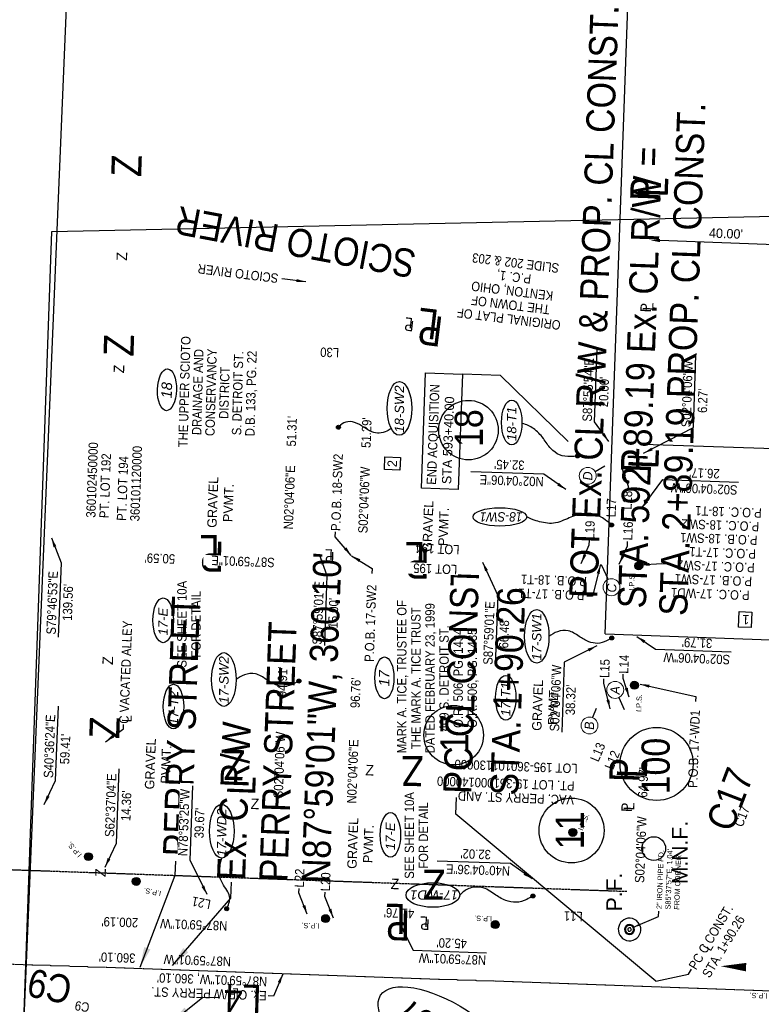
# Model space of a CAD drawing. Header units: feet. Extents: x -11 to 322919, y -12 to 577673.
# Tile 9 of 16: x 161566 to 161763, y 288973 to 289235. Entities that reach past the tile are written whole.
import ezdxf
from ezdxf.enums import TextEntityAlignment as Align

# ---------------------------------------------------------------- set-up
doc = ezdxf.new("R2010")
doc.units = ezdxf.units.FT
doc.header["$MEASUREMENT"] = 0
doc.linetypes.add('cl', pattern=[5, 0.09375, -0.09375, 4.625, -0.09375, 0.09375])
doc.linetypes.add('F', pattern=[0.15, 0.1, -0.05])
for name, color, linetype in [('DV_X_Property_Line', 80, 'Continuous'), ('HY_X_Text', 135, 'Continuous'), ('RD_P_Text', 1, 'Continuous'), ('RW_P_Esmt_Text', 203, 'Continuous'), ('RW_P_Text-Boundary-001', 20, 'Continuous'), ('RW_P_Text-Parcel-001', 140, 'Continuous'), ('RW_X_CL', 180, 'cl'), ('RW_X_Text', 9, 'Continuous'), ('RW_X_Text-CLplat', 30, 'Continuous'), ('RW_X_Text-PropMap', 10, 'Continuous'), ('SC_Scratch5', 7, 'Continuous')]:
    doc.layers.add(name, color=color, linetype=linetype)
doc.styles.add('Slanted-Normal', font='font31.shx', dxfattribs={"height": 0.1})
doc.styles.get("Standard").update_dxf_attribs({"font": 'font31.shx'})
doc.styles.add('Style-font31', font='font31.shx')
doc.styles.add('Text - CenterTop 0.14 Italic', font='ariali.ttf', dxfattribs={"height": 0.14})
doc.dimstyles.new('COEC', dxfattribs={"dimscale": 13.9, "dimtxt": 0.18, "dimasz": 0.18, "dimexe": 0.18, "dimexo": 0.0625, "dimgap": 0.09, "dimtad": 1, "dimzin": 0, "dimdsep": 46, "dimtxsty": 'Standard', "dimcen": 0.09, "dimclrd": 256, "dimclre": 256, "dimclrt": 256, "dimaunit": 1, "dimadec": 4, "dimazin": 0, "dimtfac": 1, "dimtofl": 0, "dimtmove": 0, "dimatfit": 3, "dimfxl": 1, "dimtolj": 1, "dimtzin": 0, "dimlwd": -1, "dimlwe": -1, "dimarcsym": 0})

msp = doc.modelspace()

# ---------------------------------------------------------------- linework, layer by layer
at = {"layer": 'RW_P_Esmt_Text'}
for p, q in [((161734.94, 288979.09), (161743.62, 288980.91)), ((161743.62, 288980.91), (161744.44, 288982.27))]:
    msp.add_line(p, q, dxfattribs=at)
at = {"layer": 'RW_P_Text-Boundary-001'}
for p, q in [((161770.99, 289174.91), (161736.01, 289176.17)), ((161721.34, 289116.12), (161718.77, 289114.67)), ((161720.39, 289089.96), (161722.2, 289085.96)), ((161725.07, 289054.55), (161726.53, 289051.39)), ((161719.01, 289051.66), (161718.07, 289049.21))]:
    msp.add_line(p, q, dxfattribs=at)
for points in [[(161662.7, 289115.21), (161662.83, 289118.6), (161666.94, 289118.44), (161666.81, 289115.05)], [(161760.35, 289073.17), (161756.96, 289073.31), (161757.13, 289077.43), (161760.53, 289077.28)]]:
    msp.add_lwpolyline(points, close=True, dxfattribs=at)
at = {"layer": 'RW_P_Text-Boundary-001', "lineweight": 0}
for centre in [(161716.81, 289113.56), (161723.13, 289083.91), (161724.13, 289056.6), (161717.27, 289047.11)]:
    msp.add_circle(centre, 2.25, dxfattribs=at)
at = {"layer": 'RW_P_Text-Boundary-001'}
for radius in [1.1, 0.485]:
    msp.add_arc((161727.93, 288992.83, 960.18), radius, 352.811, 351.811, dxfattribs=at)
msp.add_solid([(161736.03, 289176.59), (161736, 289175.76), (161733.51, 289176.26)], dxfattribs=at)
at = {"layer": 'RW_P_Text-Parcel-001'}
for p, q in [((161693.56, 289140.28), (161683.46, 289140.65)), ((161711.57, 289122.75), (161693.56, 289140.28))]:
    msp.add_line(p, q, dxfattribs=at)
msp.add_lwpolyline([(161672.52, 289110.29), (161673.63, 289141), (161683.46, 289140.65), (161682.35, 289109.95)], close=True, dxfattribs=at)
for points, const_width in [([(161650.3, 289126.73, 1), (161650.56, 289126.28, 1)], 0.525), ([(161713.96, 289119.07, 1), (161714.22, 289118.62, 1)], 0.525), ([(161723.01, 289100.71, 1), (161723.27, 289100.25, 1)], 0.525), ([(161730.35, 289089.08, 1), (161730.42, 289090.13, 1)], 1.05), ([(161723.07, 289070.65, 1), (161723.33, 289070.19, 1)], 0.525), ([(161639.77, 289059.18, 1), (161640.03, 289058.72, 1)], 0.525), ([(161729.2, 289057.32, 1), (161729.27, 289058.36, 1)], 1.05), ([(161712.79, 289018.14, 1), (161712.86, 289019.19, 1)], 1.05), ([(161583.83, 289011.7, 1), (161583.9, 289012.75, 1)], 1.05), ([(161596.58, 289005.1, 1), (161596.65, 289006.14, 1)], 1.05), ([(161702.08, 289001.98, 1), (161702.34, 289001.52, 1)], 0.525), ([(161620.9, 288998.48, 1), (161620.45, 288998.21, 1)], 0.525), ([(161646.99, 288995.2, 1), (161647.06, 288996.24, 1)], 1.05), ([(161692.16, 288993.61, 1), (161692.23, 288994.65, 1)], 1.05)]:
    msp.add_lwpolyline(points, format="xyb", close=True, dxfattribs=dict(at, const_width=const_width))
for centre, radius in [((161650.43, 289126.5), 0.525), ((161714.09, 289118.85), 0.525), ((161723.14, 289100.48), 0.525), ((161730.38, 289089.61), 1.05), ((161723.2, 289070.42), 0.525), ((161639.9, 289058.95), 0.525), ((161729.24, 289057.84), 1.05), ((161712.83, 289018.67), 1.05), ((161583.87, 289012.22), 1.05), ((161596.61, 289005.62), 1.05), ((161702.21, 289001.75), 0.525), ((161620.68, 288998.35), 0.525), ((161647.02, 288995.72), 1.05), ((161692.19, 288994.13), 1.05)]:
    msp.add_circle(centre, radius, dxfattribs=at)
for centre, major_axis, ratio in [((161604.78, 289136.47), (0.15, 5.56), 0.4567), ((161666.67, 289131.52), (0, 7.15), 0.4567), ((161696.56, 289127.76), (0, 5.96), 0.4567), ((161693.41, 289102.64), (-7.15, 0), 0.341528), ((161603.76, 289075.12), (0, 5.96), 0.4567), ((161703.22, 289070.85), (0, 7.15), 0.4567), ((161619.93, 289059.37), (0, 7.15), 0.4567), ((161662.68, 289059.81), (0, 5.56), 0.4567), ((161694.98, 289054.5), (0, 5.96), 0.4567), ((161606.52, 289052.15), (0, 5.96), 0.4567), ((161619.37, 289018.98), (0, 7.15), 0.4567), ((161664.27, 289018), (0, 5.96), 0.4567), ((161675.59, 289002.01), (-7.15, 0), 0.4567)]:
    msp.add_ellipse(centre, major_axis=major_axis, ratio=ratio, dxfattribs=at)
for points, knots in [([(161664.51, 289126.14), (161664.12, 289125.92), (161663.14, 289125.33), (161661.35, 289124.76), (161659.14, 289125.24), (161657.12, 289126.57), (161654.98, 289127.88), (161652.34, 289128.19), (161651.16, 289127.15), (161650.6, 289126.65), (161650.54, 289126.6), (161650.49, 289126.55), (161650.43, 289126.5)], [0, 0, 0, 0, 1.348161, 3.438574, 5.447531, 7.904217, 10.646958, 12.998967, 15.177772, 15.177772, 15.177772, 15.389694, 15.389694, 15.389694, 15.389694]), ([(161714.09, 289118.85), (161713.47, 289118.78), (161711.88, 289118.61), (161709.27, 289118.91), (161706.71, 289120.78), (161705.02, 289123.76), (161702.6, 289126.17), (161700.44, 289127.3), (161699.33, 289127.48), (161699.27, 289127.49)], [0, 0, 0, 0, 1.348161, 3.438574, 5.447531, 7.904217, 10.646958, 12.998967, 13.116334, 13.116334, 13.116334, 13.116334]), ([(161723.14, 289100.48), (161722.6, 289100.96), (161721.21, 289102.19), (161718.54, 289103.66), (161714.87, 289103.56), (161711.21, 289102.14), (161707.57, 289100.43), (161702.76, 289101.61), (161701.28, 289102.31), (161700.57, 289102.64)], [0, 0, 0, 0, 1.348161, 3.438574, 5.447531, 7.904217, 10.646958, 12.998967, 15.177772, 15.177772, 15.177772, 15.177772]), ([(161723.2, 289070.42), (161722.74, 289070.15), (161721.57, 289069.46), (161719.45, 289068.77), (161716.82, 289069.35), (161714.41, 289070.87), (161711.93, 289072.67), (161708.65, 289072.3), (161707.19, 289071.32), (161706.49, 289070.85)], [0, 0, 0, 0, 1.348161, 3.438574, 5.447531, 7.904217, 10.646958, 12.998967, 15.177772, 15.177772, 15.177772, 15.177772]), ([(161639.9, 289058.95), (161639.45, 289058.68), (161638.28, 289057.99), (161636.15, 289057.3), (161633.53, 289057.88), (161631.12, 289059.4), (161628.63, 289061.19), (161625.36, 289060.83), (161623.9, 289059.85), (161623.19, 289059.37)], [0, 0, 0, 0, 1.348161, 3.438574, 5.447531, 7.904217, 10.646958, 12.998967, 15.177772, 15.177772, 15.177772, 15.177772]), ([(161620.68, 288998.35), (161620.84, 288998.69), (161621.27, 288999.59), (161621.64, 289001.17), (161621.08, 289003.06), (161619.69, 289004.62), (161618.79, 289006.69), (161618.48, 289008.25), (161619.08, 289010.66), (161619.37, 289011.82)], [0, 0, 0, 0, 1.348161, 3.438574, 5.447531, 7.904217, 10.646958, 12.998967, 15.177772, 15.177772, 15.177772, 15.177772]), ([(161702.21, 289001.75), (161701.67, 289001.43), (161700.29, 289000.61), (161697.78, 288999.8), (161694.68, 289000.49), (161691.83, 289002.29), (161688.92, 289004.38), (161684.95, 289004.04), (161683.46, 289002.67), (161682.74, 289002.01)], [0, 0, 0, 0, 1.348161, 3.438574, 5.447531, 7.904217, 10.646958, 12.998967, 15.177772, 15.177772, 15.177772, 15.177772])]:
    msp.add_open_spline(points, degree=3, knots=knots, dxfattribs=at)
at = {"layer": 'RW_X_CL'}
msp.add_line((161406.45, 288989.18), (161766.33, 288976.51), dxfattribs=at)
at = {"layer": 'RW_X_Text'}
for p, q in [((161681.69, 289023.54), (161681.85, 289028)), ((161734.94, 288979.09), (161681.69, 289023.54))]:
    msp.add_line(p, q, dxfattribs=at)
at = {"layer": 'RW_X_Text-CLplat'}
for q in [(161728.59, 289269.67), (161765.43, 289069.96)]:
    msp.add_line((161721.44, 289071.54), q, dxfattribs=at)
msp.add_lwpolyline([(161752.21, 288983.06, 0, 2.25, 0), (161758.96, 288982.81, 0, 0, -0.2615), (161763.63, 288979.95, 0, 0, 0.949202)], format="xyseb", dxfattribs=at)
for centre, radius in [((161735.14, 289036.88), 9.72), ((161712.5, 289019.17), 8.64), ((161734.38, 289014.37, 960.93), 3.15)]:
    msp.add_circle(centre, radius, dxfattribs=at)
for radius in [3, 1.32]:
    msp.add_arc((161727.93, 288992.83, 960.18), radius, 356.534, 355.534, dxfattribs=at)
msp.add_ellipse((161679.72, 288963.6), major_axis=(-18.06, 11.73), ratio=0.423648, dxfattribs=at)
at = {"layer": 'RW_X_Text-PropMap'}
msp.add_line((161731.56, 289122.02), (161877.69, 289117.04), dxfattribs=at)
for centre in [(161685.04, 289125.74), (161681.12, 289044.54)]:
    msp.add_circle(centre, 7.92, dxfattribs=at)
at = {"layer": 'SC_Scratch5', "color": 6}
for points in [[(161554.59, 288682.91), (161182.31, 288697.71), (161196.99, 289074.99), (161230.93, 289073.63), (161241.66, 289304.43), (161580.17, 289291.37)], [(161601.85, 288573.03), (161604.52, 288766.06), (161550.54, 288764.51), (161549.08, 288905.59), (161564.47, 288905.78), (161574.09, 289178.62), (161913.3, 289185.74), (161917.59, 288941.46), (161966.66, 288942.42), (161974.67, 288580.75)]]:
    msp.add_lwpolyline(points, close=True, dxfattribs=at)

# ---------------------------------------------------------------- texts
at = {"layer": 'HY_X_Text', "insert": (161677.21, 289159.56, 1898.64), "char_height": 2.5, "width": 108.1587, "attachment_point": 1, "rotation": 172.9731, "style": 'Style-font31'}
msp.add_mtext('\\pxqc;{\\W0.9;SCIOTO RIVER}', dxfattribs=at)
at = {"layer": 'RD_P_Text', "char_height": 2.5, "attachment_point": 2, "rotation": 87.9836, "style": 'Style-font31'}
for insert in [(161615.72, 289106.56), (161673.01, 289100.19), (161702.2, 289052.54), (161599.11, 289036.94), (161652.99, 289015.8)]:
    msp.add_mtext_dynamic_manual_height_columns('GRAVEL\\PPVMT.', width=71.8995, gutter_width=10, heights=[0], dxfattribs=dict(at, insert=insert))
at = {"layer": 'RW_P_Esmt_Text', "style": 'Style-font31', "width": 0.9}
for s, rotation, p in [('C17', 69.0385, (161758.02, 289019.92)), ('L', 58.9698, (161749.5, 288986.9)), ('C9', 171.3311, (161584.3, 288973.27))]:
    msp.add_text(s, height=2.5, rotation=rotation, dxfattribs=at).set_placement(p)
at = {"layer": 'RW_P_Esmt_Text', "insert": (161743.52, 288983.18), "char_height": 2.5, "width": 54.3937, "attachment_point": 1, "rotation": 58.9698, "style": 'Style-font31'}
msp.add_mtext('{\\W0.9;PC C CONST.\\PSTA. 1+90.26}', dxfattribs=at)
at = {"layer": 'RW_P_Text-Boundary-001', "style": 'Style-font31', "width": 0.9}
for s, rotation, p in [('L30', 177.9316, (161650.65, 289147.57)), ('S87°55\'54"E', 88.0841, (161717.88, 289127.97)), ('S02°04\'06"W', 88.0841, (161744.21, 289126.47)), ("20.00'", 88.0841, (161722.21, 289131.79)), ("6.27'", 88.0841, (161748.54, 289130.28)), ('N02°04\'06"E      51.31\'', 87.9316, (161638.31, 289099.27)), ('S02°04\'06"W      51.29\'', 87.9316, (161658.17, 289098.23)), ('P.O.B. 18-SW2', 88.0841, (161650.94, 289098.84)), ("32.45'", 178.0841, (161700.03, 289117.6)), ('N02°04\'06"E', 178.0841, (161705.11, 289113.23)), ("26.17'", 177.9316, (161751.98, 289115.35)), ('S02°04\'06"W', 177.9316, (161756.72, 289111.03)), ('L18', 87.9835, (161728.5, 289104.53)), ('L17', 87.9835, (161724.23, 289102.51)), ('P.O.C. 18-T1', 177.9316, (161763.16, 289104.9)), ('L19', 87.9835, (161718.52, 289096.58)), ('L16', 87.9835, (161728.67, 289096.35)), ('P.O.C. 18-SW2', 177.9316, (161762.49, 289101.3)), ('P.O.B. 18-SW1', 177.9316, (161762.02, 289097.67)), ('LOT 194', 177.9835, (161682.7, 289095.13)), ('P.O.C. 17-T1', 177.9316, (161761.62, 289093.99)), ('P.O.C. 17-SW2', 177.9316, (161761.29, 289090.35)), ('S79°46\'53"E', 87.9835, (161575.17, 289071.3)), ('P.O.B. 18-T1', 177.9316, (161716.64, 289086.66)), ('P.O.B. 17-SW1', 177.9316, (161760.59, 289086.68)), ("139.56'", 87.9835, (161579.48, 289074.95)), ('S87°59\'01"E', 88.0841, (161646.01, 289068.59)), ('P.O.B. 17-SW2', 88.0841, (161659.85, 289064.01)), ('P.O.B. 17-T1', 177.9316, (161715.98, 289082.96)), ('P.O.C. 17-WD1', 177.9316, (161759.93, 289082.98)), ("15.00'", 88.0841, (161650.19, 289072.92)), ('S87°59\'01"E', 88.0841, (161691.46, 289063.26)), ("66.48'", 88.0841, (161695.64, 289067.59)), ("31.79'", 177.9316, (161750.01, 289070.2)), ('S02°04\'06"W', 177.9316, (161754.75, 289065.88)), ('S02°04\'06"W', 88.0841, (161709.18, 289045.52)), ('L15', 87.9835, (161722.5, 289059.74)), ('L14', 87.9835, (161727.59, 289060.87)), ('S02°04\'06"W           94.91\'', 87.9316, (161635.63, 289027.71)), ('N02°04\'06"E          96.76\'', 87.9316, (161655.17, 289026.31)), ("38.32'", 88.0841, (161713.36, 289049.84)), ('P.O.B. 17-WD1', 88.0841, (161745.98, 289030.48)), ('S40°36\'24"E', 87.9835, (161574.46, 289033.12)), ("59.41'", 87.9835, (161578.78, 289036.77)), ('L13', 67.2684, (161719.64, 289037.26)), ('L12', 67.2684, (161723.51, 289035.15)), ('LOT 195-360101130000', 177.9835, (161714.15, 289036.9)), ('S02°04\'06"W      64.97\'', 87.9316, (161731.83, 289005.17)), ("32.02'", 178.0841, (161691.06, 289013.99)), ('L22', 87.9835, (161641.23, 289003.96)), ('N40°04\'36"E', 178.0841, (161696.15, 289009.62)), ('L20', 87.9835, (161648.16, 289002.97)), ('L21', 168.8903, (161616.62, 289000.65)), ("41.76'", 178.0841, (161670.66, 288998.3)), ('N87°59\'01"W       200.19\'', 177.9835, (161620.89, 288995.02)), ('L11', 177.9835, (161715.51, 288997.51)), ("45.20'", 178.0841, (161684.69, 288990.28)), ('N87°59\'01"W         360.10\'', 177.9835, (161621.86, 288985.52)), ('N87°59\'01"W', 178.0841, (161689.78, 288985.9))]:
    msp.add_text(s, height=2.5, rotation=rotation, dxfattribs=at).set_placement(p)
at = {"layer": 'RW_P_Text-Boundary-001', "style": 'Slanted-Normal'}
for s, rotation, p in [('2', 87.8032, (161666, 289116.78)), ('1', 177.5868, (161758.95, 289076.52))]:
    msp.add_text(s, height=2.5, rotation=rotation, dxfattribs=at).set_placement(p, align=Align.CENTER)
at = {"layer": 'RW_P_Text-Boundary-001', "lineweight": 0, "style": 'Text - CenterTop 0.14 Italic', "width": 0.95}
for s, p in [('D', (161718.06, 289113.53)), ('C', (161724.42, 289083.71)), ('A', (161725.33, 289056.49)), ('B', (161718.5, 289047.08))]:
    msp.add_text(s, height=2.5, rotation=90, dxfattribs=at).set_placement(p, align=Align.CENTER)
at = {"layer": 'RW_P_Text-Boundary-001'}
msp.add_text('L', height=2.5, rotation=87.9316, dxfattribs=at).set_placement((161595.33, 289047.96))
at = {"layer": 'RW_P_Text-Boundary-001', "insert": (161753.59, 289178.04), "char_height": 2.502, "attachment_point": 5, "rotation": 357.9316}
msp.add_mtext("\\A1;40.00'", dxfattribs=at)
at = {"layer": 'RW_P_Text-Boundary-001', "char_height": 2.5, "attachment_point": 1, "style": 'Style-font31'}
for s, insert, width, rotation, line_spacing_factor in [('{\\W0.9;360102450000\\PPT. LOT 192}', (161583.24, 289102.48), 43.5532, 87.9835, 0.85), ('{\\W0.9;PT. LOT 194\\P360101120000}', (161591.41, 289101.64), 43.5532, 87.9835, 0.85), ('{\\W0.9;VAC. PERRY ST. AND\\PPT. LOT 19-361000140000}', (161713.11, 289026.04), 75.7462, 177.9835, 0.9)]:
    msp.add_mtext(s, dxfattribs=dict(at, insert=insert, width=width, rotation=rotation, line_spacing_factor=line_spacing_factor))
at = {"layer": 'RW_P_Text-Boundary-001', "attachment_point": 1, "rotation": 87.9316}
for s, insert, char_height, width in [('{\\W0.9;C VACATED ALLEY}', (161592.05, 289047.64), 2.5, 93.2277), ('2" IRON PIPE FD.\\PS85%%D37\'57"E, 1.04\'\\PFROM CORNER', (161735.1, 288998.28, 960.18), 1.4, 30.2307)]:
    msp.add_mtext(s, dxfattribs=dict(at, insert=insert, char_height=char_height, width=width))
at = {"layer": 'RW_P_Text-Parcel-001', "style": 'Style-font31'}
for s, height, rotation, p in [('P', 2.8, 87.9835, (161733.6, 289157.03)), ('L', 2.8, 87.9835, (161734.25, 289157.5)), ('L', 2.8, 172.9731, (161670.37, 289155.53)), ('P', 2.8, 172.9731, (161670.66, 289154.74)), ('STA 593+40.00', 2.5, 87.9669, (161680.46, 289111.33)), ('L', 2.8, 177.9835, (161649, 289093.99)), ('P', 2.8, 177.9835, (161649.41, 289093.31)), ('P', 2.8, 87.9835, (161728.53, 289024.05)), ('L', 2.8, 87.9835, (161729.17, 289024.52)), ('L', 2.8, 177.9835, (161674.32, 288996.26)), ('P', 2.8, 177.9835, (161674.76, 288995.48))]:
    msp.add_text(s, height=height, rotation=rotation, dxfattribs=at).set_placement(p)
at = {"layer": 'RW_P_Text-Parcel-001', "style": 'Text - CenterTop 0.14 Italic'}
for s, height, rotation, p in [('18', 2.8, 88.4568, (161606.11, 289136.3)), ('18-SW2', 2.5, 90.0001, (161667.92, 289131.33)), ('18-T1', 2.5, 90.0001, (161697.8, 289127.4)), ('17-E', 2.5, 90.0001, (161605.01, 289074.76)), ('17-SW1', 2.5, 90.0001, (161704.47, 289070.72)), ('17-SW2', 2.5, 90.0001, (161621.18, 289059.25)), ('17', 2.8, 90, (161664.01, 289059.67)), ('17-T2', 2.5, 90.0001, (161607.77, 289051.79)), ('17-T1', 2.5, 90.0001, (161696.23, 289054.14)), ('17-WD2', 2.5, 90.0001, (161620.62, 289018.62)), ('17-E', 2.5, 90.0001, (161665.52, 289017.64)), ('17-WD1', 2.5, 180.0001, (161675.95, 289003.26))]:
    msp.add_text(s, height=height, rotation=rotation, dxfattribs=at).set_placement(p, align=Align.CENTER)
at = {"layer": 'RW_P_Text-Parcel-001', "style": 'Style-font31', "width": 0.9}
for s, rotation, p in [('END ACQUISITION', 87.9669, (161676.41, 289111.16)), ('L', 177.9835, (161623.93, 288977.15))]:
    msp.add_text(s, height=2.5, rotation=rotation, dxfattribs=at).set_placement(p)
at = {"layer": 'RW_P_Text-Parcel-001', "style": 'Text - CenterTop 0.14 Italic', "width": 0.9}
msp.add_text('18-SW1', height=2.5, rotation=180.0001, dxfattribs=at).set_placement((161693.77, 289103.89), align=Align.CENTER)
at = {"layer": 'RW_P_Text-Parcel-001'}
for rotation, p in [(87.9316, (161729.15, 289083.01)), (87.9316, (161731.06, 289050.72)), (67.2684, (161715.46, 289019)), (130.6065, (161582.21, 289012.76)), (168.8903, (161603.34, 289003.04)), (177.9835, (161691.36, 288996.37)), (177.9835, (161645.39, 288994.45)), (177.9835, (161764.67, 288975.84))]:
    msp.add_text('I.P.S.', height=1.4, rotation=rotation, dxfattribs=at).set_placement(p)
at = {"layer": 'RW_P_Text-Parcel-001', "char_height": 2.8, "attachment_point": 2, "style": 'Style-font31'}
for insert, rotation in [((161591.38, 289172.03), 87.9835), ((161590.61, 289142.06), 87.9835), ((161587.63, 289064.46), 87.9835), ((161658.81, 289036.63), 357.9836), ((161628.25, 289027.66), 357.9836), ((161585.7, 289008.01), 87.9835), ((161665.55, 289006.35), 357.9836)]:
    msp.add_mtext_dynamic_manual_height_columns('Z', width=71.8995, gutter_width=10, heights=[0], dxfattribs=dict(at, insert=insert, rotation=rotation))
at = {"layer": 'RW_P_Text-Parcel-001', "char_height": 2.5, "attachment_point": 2, "style": 'Style-font31'}
for s, heights, insert, rotation, line_spacing_factor in [('{\\W0.9;ORIGINAL PLAT OF\\PTHE TOWN OF\\PKENTON, OHIO\\PP.C. 1,\\PSLIDE 202 & 203}', [0], (161695.62, 289154.08), 172.9731, 0.9), ('{\\W0.9;THE UPPER SCIOTO\\PDRAINAGE AND\\PCONSERVANCY\\PDISTRICT\\PS. DETROIT ST.\\PD.B. 133, PG. 22}', [28.75], (161608.18, 289135.99), 88.4568, 0.85), ('{\\W0.9; MARK A. TICE, TRUSTEE OF\\PTHE MARK A. TICE TRUST\\PDATED FEBRUARY 23, 1999\\P409 S. DETROIT ST.\\PO.R. 506, PG. 1434\\PO.R. 506, PG. 1435}', [0], (161666.05, 289059.7), 90, 0.9)]:
    msp.add_mtext_dynamic_manual_height_columns(s, width=71.8995, gutter_width=10, heights=heights, dxfattribs=dict(at, insert=insert, rotation=rotation, line_spacing_factor=line_spacing_factor))
at = {"layer": 'RW_P_Text-Parcel-001', "char_height": 2.5, "line_spacing_factor": 0.9, "style": 'Style-font31'}
for s, insert, width, attachment_point, rotation in [('\\pxqc;{\\W0.9;SEE SHEET 10A\\PFOR DETAIL}', (161607.51, 289074.08), 71.8995, 2, 90), ('\\pxqc;{\\W0.9;SEE SHEET 10A\\PFOR DETAIL}', (161668.06, 289017.86), 71.8995, 2, 90), ('{\\W0.9;Ex. C R/W PERRY ST.\\PN87%%D59\'01"W, 360.10\'}', (161631.28, 288973.95), 163.067, 1, 177.9835)]:
    msp.add_mtext(s, dxfattribs=dict(at, insert=insert, width=width, attachment_point=attachment_point, rotation=rotation))
at = {"layer": 'RW_X_Text', "style": 'Style-font31', "width": 0.9}
for s, rotation, p in [('C17', 69.0385, (161755.16, 289018.43)), ('C9', 168.1607, (161579.97, 288980.17)), ('L4', 177.9835, (161630.06, 288978.05))]:
    msp.add_text(s, height=7.5, rotation=rotation, dxfattribs=at).set_placement(p)
at = {"layer": 'RW_X_Text', "insert": (161678.3, 289029.1), "char_height": 7.5, "width": 85.8654, "attachment_point": 1, "rotation": 87.9834, "style": 'Style-font31'}
msp.add_mtext('{\\W0.9;PC CL CONST\\PSTA. 1+90.26}', dxfattribs=at)
at = {"layer": 'RW_X_Text-CLplat', "style": 'Style-font31', "width": 0.9}
for s, rotation, p in [('POT Ex. CL R/W & PROP. CL CONST.', 87.9316, (161719.35, 289080.91)), ('STA. 2+89.19 PROP. CL CONST.', 87.9316, (161743.25, 289076.2)), ('STA. 592+89.19 Ex. CL R/W =', 87.9316, (161732.25, 289078.19)), ('L', 87.9055, (161628.26, 289028.48))]:
    msp.add_text(s, height=7.5, rotation=rotation, dxfattribs=at).set_placement(p)
at = {"layer": 'RW_X_Text-CLplat', "width": 0.9}
for s, rotation, p in [('100', 90, (161738.63, 289036.32)), ('11', 90, (161715.78, 289019.22)), ('CLP207', 147.0044, (161682.04, 288966.3))]:
    msp.add_text(s, height=7.5, rotation=rotation, dxfattribs=at).set_placement(p, align=Align.CENTER)
at = {"layer": 'RW_X_Text-CLplat'}
for s, p in [('M.N.F.', (161743.45, 289004.89, 960.93)), ('P.F.', (161725.95, 288997.67, 960.18))]:
    msp.add_text(s, height=4.2, rotation=90, dxfattribs=at).set_placement(p)
at = {"layer": 'RW_X_Text-CLplat', "insert": (161618.09, 289006.16), "char_height": 7.5, "width": 163.067, "attachment_point": 1, "rotation": 87.9055, "line_spacing_factor": 0.9, "style": 'Style-font31'}
msp.add_mtext('{\\W0.9;Ex. C R/W\\PPERRY STREET\\PN87%%D59\'01"W, 360.10\' }', dxfattribs=at)
at = {"layer": 'RW_X_Text-PropMap', "style": 'Style-font31', "width": 0.9}
for s, height, rotation, p in [('Z', 8, 87.9835, (161597.91, 289193.03)), ('P', 8, 87.9837, (161736.06, 289186.56)), ('L', 8, 87.9837, (161738.09, 289187.57)), ('L', 8, 172.9731, (161677.4, 289157.7)), ('P', 8, 172.9731, (161678.58, 289155.82)), ('Z', 8, 87.9835, (161595.86, 289145.24)), ('18', 7.5, 90, (161688.89, 289121.25)), ('P', 8, 87.9837, (161733.58, 289114.27)), ('L', 8, 87.9837, (161735.6, 289115.28)), ('L', 8, 179.4807, (161618.85, 289097.8)), ('P', 8, 179.4807, (161620.03, 289096.03)), ('L', 8, 179.4807, (161673.56, 289095.93)), ('P', 8, 179.4807, (161674.74, 289094.16)), ('Z', 8, 87.9835, (161592.07, 289043.47)), ('17', 7.5, 90, (161685.05, 289040.05)), ('Z', 8, 179.4807, (161625.61, 289040.55)), ('Z', 8, 179.4807, (161673.12, 289038.96)), ('P', 8, 87.9837, (161730.49, 289031.9)), ('L', 8, 87.9837, (161732.51, 289032.92)), ('Z', 8, 179.4807, (161678.87, 289008.72)), ('L', 8, 179.4807, (161668.36, 288999.64)), ('P', 8, 179.4807, (161669.54, 288997.88))]:
    msp.add_text(s, height=height, rotation=rotation, dxfattribs=at).set_placement(p)
at = {"layer": 'RW_X_Text-PropMap', "insert": (161691.46, 289162.11, 1898.64), "char_height": 7.5, "width": 108.1587, "attachment_point": 1, "rotation": 169.3763, "style": 'Style-font31'}
msp.add_mtext('\\pxqc;{\\W0.9;SCIOTO RIVER}', dxfattribs=at)
at = {"layer": 'RW_X_Text-PropMap', "insert": (161603.69, 289012.43), "char_height": 7.5, "width": 158.1798, "attachment_point": 1, "rotation": 87.9834, "line_spacing_factor": 0.9, "style": 'Style-font31'}
msp.add_mtext('{\\W0.9;PERRY STREET}', dxfattribs=at)

# ---------------------------------------------------------------- leaders
at = {"layer": 'HY_X_Text'}
msp.add_leader([(161641.76, 289165.22), (161636.2, 289165.91), (161635.4, 289166.01)], dimstyle='COEC', dxfattribs=at)
at = {"layer": 'RW_P_Text-Boundary-001'}
for points in [[(161722.41, 289122.72), (161718.61, 289127.93), (161719.28, 289147.16)], [(161731.69, 289119.57), (161744.95, 289126.42), (161745.61, 289145.65)], [(161710.94, 289109.92), (161705.16, 289113.97), (161685.69, 289114.65)], [(161725.81, 289115.88), (161727.58, 289110.79), (161727.53, 289109.63)], [(161731.07, 289104.77), (161736.78, 289112.57), (161756.98, 289111.89)], [(161653.85, 289092.4), (161649.59, 289097.31), (161649.64, 289098.67)], [(161574.06, 289097.04), (161576.58, 289090.44), (161575.81, 289070.62)], [(161715.04, 289090.26), (161717.2, 289095.19), (161717.24, 289096.35)], [(161725.19, 289090.02), (161727.35, 289094.96), (161727.39, 289096.12)], [(161645.43, 289092.43), (161647.38, 289087.05), (161646.73, 289068.43)], [(161653.95, 289092.3), (161659.41, 289088.95), (161659.36, 289087.59)], [(161688.82, 289090.6), (161692.83, 289081.73), (161692.18, 289063.1)], [(161720.2, 289089.96), (161718.04, 289081.52), (161716.53, 289081.57)], [(161730.76, 289089.85), (161736.49, 289090.24), (161738, 289090.19)], [(161729.86, 289070.83), (161734.81, 289067.41), (161755.01, 289066.73)], [(161719.23, 289068.31), (161710.55, 289063.98), (161709.91, 289045.35)], [(161730.75, 289058.12), (161745.54, 289054.88), (161745.5, 289053.51)], [(161572.08, 289026.06), (161575.1, 289032.44), (161575.87, 289052.26)], [(161588.44, 289042.8), (161593.17, 289046.22), (161593.22, 289047.39)], [(161701.98, 289006.31), (161696.2, 289010.35), (161676.72, 289011.03)], [(161642.15, 288996.87), (161639.9, 289002.57), (161639.95, 289003.73)], [(161649.09, 288995.88), (161646.84, 289001.58), (161646.88, 289002.74)], [(161666.48, 288994.79), (161670.35, 288987.32), (161689.83, 288986.64)]]:
    msp.add_leader(points, dimstyle='COEC', dxfattribs=at)
for points, override in [([(161722.77, 289051.52), (161721.07, 289058.37), (161721.12, 289059.53)], {"dimclrd": 256}), ([(161727.85, 289054.69), (161726.23, 289059.64), (161726.27, 289060.8)], {"dimclrd": 256}), ([(161728.97, 288993.42), (161735.68, 288996.3), (161735.73, 288997.67)], {"dimscale": 9})]:
    msp.add_leader(points, dimstyle='COEC', override=override, dxfattribs=at)
at = {"layer": 'RW_P_Text-Parcel-001'}
msp.add_leader([(161635.62, 288980.97), (161633.13, 288975.1), (161631.76, 288975.15)], dimstyle='COEC', dxfattribs=at)
at = {"layer": 'RW_X_Text'}
msp.add_leader([(161605.81, 288967.95), (161614.36, 288974.86), (161618.44, 288974.71)], dimstyle='COEC', override={"dimscale": 30}, dxfattribs=at)
at = {"layer": 'RW_X_Text-CLplat'}
msp.add_leader([(161606.25, 288983.24), (161621.77, 289001.17), (161621.93, 289005.4)], dimstyle='COEC', override={"dimscale": 30}, dxfattribs=at)
at = {"layer": 'RW_X_Text-PropMap'}
msp.add_leader([(161597.62, 288982.79), (161607, 289007.25), (161607.13, 289011.03)], dimstyle='COEC', override={"dimscale": 30}, dxfattribs=at)

# ---------------------------------------------------------------- next in the draw order: texts
at = {"layer": 'RW_P_Text-Boundary-001', "char_height": 2.5, "attachment_point": 1, "style": 'Style-font31', "bg_fill": 3, "bg_fill_color": 256, "bg_fill_transparency": 0}
for s, insert, width, rotation, box_fill_scale in [("\\W0.9000;50.59'", (161606.91, 289090.18), 10.6754, 177.9835, 1.05), ('\\W0.9000;S87°59\'01"E', (161633.44, 289089.23), 18.8948, 177.9835, 1.05), ('\\W0.9000;LOT 195', (161682.01, 289087.36), 13.0981, 177.9835, 1.1), ('\\pxqc;{\\W0.9; }', (161580.17, 289018.43), 20.1206, 87.9835, 1.05), ('\\pxqc;{\\W0.9;S62°37\'04"E\\P14.36\'}', (161588.18, 289015.98), 19.9502, 87.9835, 1.05), ('\\pxqc;{\\W0.9;N78°53\'25"W\\P39.67\'}', (161607.65, 289010.94), 20.8146, 87.9835, 1.05)]:
    msp.add_mtext(s, dxfattribs=dict(at, insert=insert, width=width, rotation=rotation, box_fill_scale=box_fill_scale))

# ---------------------------------------------------------------- next in the draw order: linework, layer by layer
at = {"layer": 'DV_X_Property_Line', "color": 247, "linetype": 'F'}
msp.add_line((161727.25, 289002.9), (161447.31, 289012.76), dxfattribs=at)

# ---------------------------------------------------------------- next in the draw order: leaders
at = {"layer": 'RW_P_Text-Boundary-001'}
for points in [[(161588.29, 289009.41), (161591.31, 289015.79), (161592.08, 289035.61)], [(161615.45, 289002.1), (161610.92, 289011.25), (161611.69, 289031.07)]]:
    msp.add_leader(points, dimstyle='COEC', dxfattribs=at)

doc.saveas('drawing.dxf')
